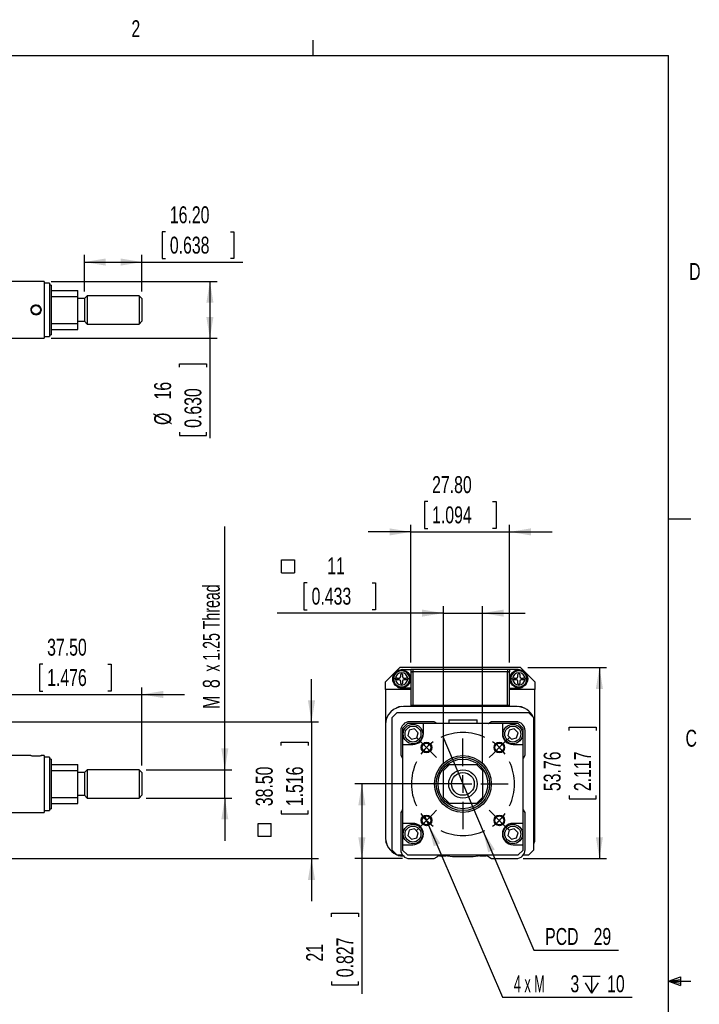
# Model space of a CAD drawing. Extents: x 11 to 4767017334454, y 5 to 5245463847269.
# Tile 6 of 6: x 325 to 420, y 137 to 275. Entities that reach past the tile are written whole.
import ezdxf
from ezdxf.enums import TextEntityAlignment as Align

# ---------------------------------------------------------------- set-up
doc = ezdxf.new("R2010")
doc.units = 0
doc.linetypes.add('CENTERX2', pattern=[20.32, 12.7, -2.54, 2.54, -2.54])
doc.layers.get('0').update_dxf_attribs({"linetype": 'CONTINUOUS'})
doc.dimstyles.new('SLDDIMSTYLE0', dxfattribs={"dimtxt": 2.38125, "dimasz": 3, "dimexe": 0, "dimexo": 0.0625, "dimgap": 0.595313, "dimtad": 1, "dimlfac": 2, "dimrnd": 1e-09, "dimzin": 4, "dimsah": 1, "dimcen": 0.09, "dimazin": 3, "dimtfac": 1, "dimtofl": 0, "dimtmove": 0, "dimatfit": 3})
doc.dimstyles.new('SLDDIMSTYLE1', dxfattribs={"dimtxt": 2.38125, "dimasz": 3, "dimexe": 0, "dimexo": 0.0625, "dimgap": 0.595313, "dimtad": 1, "dimlfac": 2, "dimrnd": 1e-09, "dimzin": 4, "dimsah": 1, "dimcen": 0.09, "dimazin": 3, "dimtfac": 1, "dimtmove": 0, "dimatfit": 3})
doc.dimstyles.new('SLDDIMSTYLE2', dxfattribs={"dimtxt": 2.38125, "dimasz": 3, "dimexe": 0, "dimexo": 0.0625, "dimgap": 0.595313, "dimtad": 1, "dimlfac": 2, "dimrnd": 1e-09, "dimzin": 12, "dimsah": 1, "dimcen": 0.09, "dimazin": 3, "dimtfac": 1, "dimtofl": 0, "dimtmove": 0, "dimatfit": 3})
doc.dimstyles.new('SLDDIMSTYLE3', dxfattribs={"dimtxt": 2.38125, "dimasz": 3, "dimexe": 0, "dimexo": 0.0625, "dimgap": 0.595313, "dimtad": 1, "dimlfac": 2, "dimrnd": 1e-09, "dimzin": 12, "dimsah": 1, "dimcen": 0.09, "dimazin": 3, "dimtfac": 1, "dimtmove": 0, "dimatfit": 3})
doc.dimstyles.new('SLDDIMSTYLE4', dxfattribs={"dimtxt": 2.38125, "dimasz": 3, "dimexe": 0, "dimexo": 0.0625, "dimgap": 0.595313, "dimtad": 1, "dimlfac": 2, "dimrnd": 1e-09, "dimzin": 12, "dimsah": 1, "dimcen": 0.09, "dimazin": 3, "dimtfac": 1, "dimtmove": 0, "dimatfit": 3})
doc.dimstyles.new('SLDDIMSTYLE5', dxfattribs={"dimtxt": 2.38125, "dimasz": 3, "dimexe": 0, "dimexo": 0.0625, "dimgap": 0.595313, "dimtad": 0, "dimtih": 1, "dimtoh": 1, "dimlfac": 2, "dimrnd": 1e-09, "dimzin": 12, "dimblk1": 'NONE', "dimsah": 1, "dimcen": 0, "dimazin": 3, "dimtfac": 1, "dimtmove": 0, "dimatfit": 3})

# ---------------------------------------------------------------- blocks, each defined once
blk = doc.blocks.new('_D_7')
at = {"color": 7, "linetype": 'CONTINUOUS'}
for p, q in [((327.92, 184.65), (327.44, 184.65)), ((327.44, 184.65), (327.44, 180.86)), ((337.04, 184.65), (337.53, 184.65)), ((337.53, 184.65), (337.53, 180.86)), ((323.11, 180.38), (317.11, 180.38)), ((323.11, 177.29), (323.11, 181.38)), ((323.11, 180.38), (341.86, 180.38)), ((327.44, 180.86), (327.92, 180.86)), ((337.53, 180.86), (337.04, 180.86)), ((341.86, 170.39), (341.86, 181.38)), ((341.86, 180.38), (347.86, 180.38))]:
    blk.add_line(p, q, dxfattribs=at)
for points in [[(323.11, 180.38), (320.11, 180.88), (320.11, 179.88)], [(341.86, 180.38), (344.86, 179.88), (344.86, 180.88)]]:
    blk.add_solid(points, dxfattribs=at)
at = {"color": 7, "linetype": 'CONTINUOUS', "width": 0.7}
for s, p in [('37.50', (328.52, 185.13, 10.41)), ('1.476', (328.52, 180.86, 10.41))]:
    blk.add_text(s, height=2.381, dxfattribs=at).set_placement(p, align=Align.BOTTOM_LEFT)
blk = doc.blocks.new('_D_8')
at = {"color": 7, "linetype": 'CONTINUOUS'}
for p, q in [((353.53, 169.79), (353.53, 204.01)), ((342.46, 169.79), (354.53, 169.79)), ((353.53, 165.79), (353.53, 169.79)), ((342.46, 165.79), (354.53, 165.79)), ((353.53, 165.79), (353.53, 159.79))]:
    blk.add_line(p, q, dxfattribs=at)
for points in [[(353.53, 169.79), (354.03, 172.79), (353.03, 172.79)], [(353.53, 165.79), (353.03, 162.79), (354.03, 162.79)]]:
    blk.add_solid(points, dxfattribs=at)
for s, height, width, p in [(' x 1.25 Thread', 2.3813, 0.625, (353.53, 183.04, 10.41)), ('8', 2.38, 0.7, (353.53, 181.28, 10.41)), ('M', 2.38, 0.7, (353.53, 178.36, 10.41))]:
    blk.add_text(s, height=height, rotation=90, dxfattribs=dict(at, width=width)).set_placement(p, align=Align.BOTTOM_LEFT)
blk = doc.blocks.new('SW_SYMBOL_MOD_BOX')
at = {"color": 0, "linetype": 'CONTINUOUS'}
for p, q in [((200, 200), (200, 800)), ((200, 800), (800, 800)), ((800, 800), (800, 200)), ((200, 200), (800, 200))]:
    blk.add_line(p, q, dxfattribs=at)
blk = doc.blocks.new('_D_9')
at = {"color": 7, "linetype": 'CONTINUOUS'}
for p, q in [((365.73, 176.54), (365.73, 182.54)), ((315.36, 176.54), (366.73, 176.54)), ((365.73, 176.54), (365.73, 157.29)), ((361.46, 173.18), (361.46, 173.66)), ((361.46, 173.66), (365.25, 173.66)), ((365.25, 173.66), (365.25, 173.18)), ((361.46, 164.06), (361.46, 163.58)), ((361.46, 163.58), (365.25, 163.58)), ((365.25, 163.58), (365.25, 164.06)), ((315.36, 157.29), (366.73, 157.29)), ((365.73, 157.29), (365.73, 151.29))]:
    blk.add_line(p, q, dxfattribs=at)
for points in [[(365.73, 176.54), (366.23, 179.54), (365.23, 179.54)], [(365.73, 157.29), (365.23, 154.29), (366.23, 154.29)]]:
    blk.add_solid(points, dxfattribs=at)
at = {"color": 7, "linetype": 'CONTINUOUS', "xscale": 0.0030416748, "yscale": 0.0030416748, "zscale": 0.0030416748, "rotation": 90}
blk.add_blockref('SW_SYMBOL_MOD_BOX', (360.65, 159.81), dxfattribs=at)
at = {"color": 7, "linetype": 'CONTINUOUS', "width": 0.7}
for s, p in [('38.50', (360.98, 164.66, 10.41)), ('1.516', (365.25, 164.66, 10.41))]:
    blk.add_text(s, height=2.381, rotation=90, dxfattribs=at).set_placement(p, align=Align.BOTTOM_LEFT)
blk = doc.blocks.new('_D_10')
at = {"color": 7, "linetype": 'CONTINUOUS'}
for p, q in [((345.19, 245.5), (344.71, 245.5)), ((344.71, 245.5), (344.71, 241.71)), ((354.31, 245.5), (354.8, 245.5)), ((354.8, 245.5), (354.8, 241.71)), ((333.76, 237.1), (333.76, 242.23)), ((333.76, 241.23), (341.86, 241.23)), ((341.86, 237.1), (341.86, 242.23)), ((341.86, 241.23), (356.04, 241.23)), ((344.71, 241.71), (345.19, 241.71)), ((354.8, 241.71), (354.31, 241.71))]:
    blk.add_line(p, q, dxfattribs=at)
for points in [[(333.76, 241.23), (336.76, 240.73), (336.76, 241.73)], [(341.86, 241.23), (338.86, 241.73), (338.86, 240.73)]]:
    blk.add_solid(points, dxfattribs=at)
at = {"color": 7, "linetype": 'CONTINUOUS', "width": 0.7}
for s, p in [('16.20', (345.79, 245.98, -25.67)), ('0.638', (345.79, 241.71, -25.67))]:
    blk.add_text(s, height=2.381, dxfattribs=at).set_placement(p, align=Align.BOTTOM_LEFT)
blk = doc.blocks.new('_D_11')
at = {"color": 7, "linetype": 'CONTINUOUS'}
for p, q in [((329.11, 238.5), (352.43, 238.5)), ((351.43, 238.5), (351.43, 230.5)), ((329.11, 230.5), (352.43, 230.5)), ((351.43, 230.5), (351.43, 216.45)), ((347.16, 226.42), (347.16, 226.9)), ((347.16, 226.9), (350.94, 226.9)), ((350.94, 226.9), (350.94, 226.42)), ((347.16, 217.29), (347.16, 216.81)), ((347.16, 216.81), (350.94, 216.81)), ((350.94, 216.81), (350.94, 217.29))]:
    blk.add_line(p, q, dxfattribs=at)
for points in [[(351.43, 238.5), (350.93, 235.5), (351.93, 235.5)], [(351.43, 230.5), (351.93, 233.5), (350.93, 233.5)]]:
    blk.add_solid(points, dxfattribs=at)
at = {"color": 7, "linetype": 'CONTINUOUS', "width": 0.7}
for s, p in [('16', (346.68, 221.89, -25.67)), ('0.630', (350.94, 217.9, -25.67)), ('%%c', (346.68, 218.3, -25.67))]:
    blk.add_text(s, height=2.381, rotation=90, dxfattribs=at).set_placement(p, align=Align.BOTTOM_LEFT)
blk = doc.blocks.new('_D_18')
at = {"color": 7, "linetype": 'CONTINUOUS'}
for p, q in [((396.16, 184.17), (407.25, 184.17)), ((406.25, 184.17), (406.25, 157.29)), ((401.98, 175.29), (401.98, 175.78)), ((401.98, 175.78), (405.77, 175.78)), ((405.77, 175.78), (405.77, 175.29)), ((401.98, 166.17), (401.98, 165.69)), ((401.98, 165.69), (405.77, 165.69)), ((405.77, 165.69), (405.77, 166.17)), ((395.54, 157.29), (407.25, 157.29))]:
    blk.add_line(p, q, dxfattribs=at)
for points in [[(406.25, 184.17), (405.75, 181.17), (406.75, 181.17)], [(406.25, 157.29), (406.75, 160.29), (405.75, 160.29)]]:
    blk.add_solid(points, dxfattribs=at)
at = {"color": 7, "linetype": 'CONTINUOUS', "width": 0.7}
for s, p in [('53.76', (401.5, 166.78, -76.83)), ('2.117', (405.77, 166.78, -76.83))]:
    blk.add_text(s, height=2.381, rotation=90, dxfattribs=at).set_placement(p, align=Align.BOTTOM_LEFT)
blk = doc.blocks.new('_D_19')
at = {"color": 7, "linetype": 'CONTINUOUS'}
for p, q in [((382.09, 207.53), (381.61, 207.53)), ((381.61, 207.53), (381.61, 203.75)), ((391.22, 207.53), (391.7, 207.53)), ((391.7, 207.53), (391.7, 203.75)), ((379.71, 184.88), (379.71, 204.26)), ((381.61, 203.75), (382.09, 203.75)), ((391.7, 203.75), (391.22, 203.75)), ((393.61, 184.88), (393.61, 204.26)), ((379.71, 203.26), (373.71, 203.26)), ((379.71, 203.26), (393.61, 203.26)), ((393.61, 203.26), (399.61, 203.26))]:
    blk.add_line(p, q, dxfattribs=at)
for points in [[(379.71, 203.26), (376.71, 203.76), (376.71, 202.76)], [(393.61, 203.26), (396.61, 202.76), (396.61, 203.76)]]:
    blk.add_solid(points, dxfattribs=at)
at = {"color": 7, "linetype": 'CONTINUOUS', "width": 0.7}
for s, p in [('27.80', (382.7, 208.01, -76.83)), ('1.094', (382.7, 203.75, -76.83))]:
    blk.add_text(s, height=2.381, dxfattribs=at).set_placement(p, align=Align.BOTTOM_LEFT)
blk = doc.blocks.new('_D_20')
at = {"color": 7, "linetype": 'CONTINUOUS'}
for p, q in [((384.19, 174.46), (389.89, 161.12)), ((389.89, 161.12), (397.02, 144.42)), ((397.02, 144.42), (408.95, 144.42))]:
    blk.add_line(p, q, dxfattribs=at)
blk.add_solid([(389.89, 161.12), (390.6, 158.17), (391.52, 158.56)], dxfattribs=at)
at = {"color": 7, "linetype": 'CONTINUOUS', "width": 0.7}
for s, p in [('PCD', (398.61, 144.42, -76.83)), ('29', (405.43, 144.42, -76.83))]:
    blk.add_text(s, height=2.381, dxfattribs=at).set_placement(p, align=Align.BOTTOM_LEFT)
blk = doc.blocks.new('_NONE')
blk = doc.blocks.new('SW_SYMBOL_HOLE_DEPTH')
at = {"color": 0, "linetype": 'CONTINUOUS'}
for p, q in [((0, 875), (800, 875)), ((100, 555), (400, 75)), ((400, 875), (400, 75)), ((700, 555), (400, 75))]:
    blk.add_line(p, q, dxfattribs=at)
blk = doc.blocks.new('_D_21')
at = {"color": 7, "linetype": 'CONTINUOUS'}
for p, q in [((381.61, 163.35), (382.21, 161.98)), ((382.21, 161.98), (392.62, 137.77)), ((392.62, 137.77), (410.85, 137.77))]:
    blk.add_line(p, q, dxfattribs=at)
blk.add_solid([(382.21, 161.98), (382.93, 159.02), (383.85, 159.42)], dxfattribs=at)
at = {"color": 7, "linetype": 'CONTINUOUS', "xscale": 0.0030416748, "yscale": 0.0030416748, "zscale": 0.0030416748}
blk.add_blockref('SW_SYMBOL_HOLE_DEPTH', (403.93, 138.1), dxfattribs=at)
at = {"color": 7, "linetype": 'CONTINUOUS'}
for s, height, width, p in [('4 x M', 2.381, 0.56, (394.21, 137.77, -76.83)), ('3', 2.38, 0.7, (402.17, 137.77, -76.83)), ('10', 2.381, 0.7, (407.33, 137.77, -76.83))]:
    blk.add_text(s, height=height, dxfattribs=dict(at, width=width)).set_placement(p, align=Align.BOTTOM_LEFT)
blk = doc.blocks.new('_D_22')
at = {"color": 7, "linetype": 'CONTINUOUS'}
for p, q in [((365.14, 196.1), (364.66, 196.1)), ((364.66, 196.1), (364.66, 192.31)), ((374.26, 196.1), (374.75, 196.1)), ((374.75, 196.1), (374.75, 192.31)), ((384.29, 170.69), (384.29, 192.83)), ((389.79, 170.69), (389.79, 192.83)), ((384.29, 191.83), (360.89, 191.83)), ((364.66, 192.31), (365.14, 192.31)), ((374.75, 192.31), (374.26, 192.31)), ((384.29, 191.83), (389.79, 191.83)), ((389.79, 191.83), (395.79, 191.83))]:
    blk.add_line(p, q, dxfattribs=at)
for points in [[(384.29, 191.83), (381.29, 192.33), (381.29, 191.33)], [(389.79, 191.83), (392.79, 191.33), (392.79, 192.33)]]:
    blk.add_solid(points, dxfattribs=at)
at = {"color": 7, "linetype": 'CONTINUOUS', "xscale": 0.0030416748, "yscale": 0.0030416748, "zscale": 0.0030416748}
blk.add_blockref('SW_SYMBOL_MOD_BOX', (360.89, 196.91), dxfattribs=at)
at = {"color": 7, "linetype": 'CONTINUOUS', "width": 0.7}
for s, p in [('11', (367.94, 196.58, -76.83)), ('0.433', (365.74, 192.31, -76.83))]:
    blk.add_text(s, height=2.381, dxfattribs=at).set_placement(p, align=Align.BOTTOM_LEFT)
blk = doc.blocks.new('_D_23')
at = {"color": 7, "linetype": 'CONTINUOUS'}
for p, q in [((386.04, 167.79), (371.82, 167.79)), ((372.82, 167.79), (372.82, 157.29)), ((378.54, 157.29), (371.82, 157.29)), ((372.82, 157.29), (372.82, 138.27)), ((368.55, 149.11), (368.55, 149.6)), ((368.55, 149.6), (372.33, 149.6)), ((372.33, 149.6), (372.33, 149.11)), ((368.55, 139.99), (368.55, 139.51)), ((372.33, 139.51), (372.33, 139.99)), ((368.55, 139.51), (372.33, 139.51))]:
    blk.add_line(p, q, dxfattribs=at)
for points in [[(372.82, 167.79), (372.32, 164.79), (373.32, 164.79)], [(372.82, 157.29), (373.32, 160.29), (372.32, 160.29)]]:
    blk.add_solid(points, dxfattribs=at)
at = {"color": 7, "linetype": 'CONTINUOUS', "width": 0.7}
for s, p in [('0.827', (372.33, 140.59, -76.83)), ('21', (368.07, 142.79, -76.83))]:
    blk.add_text(s, height=2.381, rotation=90, dxfattribs=at).set_placement(p, align=Align.BOTTOM_LEFT)
blk = doc.blocks.new('SW_CENTERMARKSYMBOL_0')
at = {"color": 0, "linetype": 'CONTINUOUS'}
for p, q in [((-0.88, 0.88), (-1.41, 1.41)), ((11.14, 0.88), (11.67, 1.41)), ((0, 0), (-0.88, 0.88)), ((0, 0), (0.88, -0.88)), ((5.13, -2.63), (5.13, 1.25)), ((10.25, 0), (9.37, -0.88)), ((10.25, 0), (11.14, 0.88)), ((0.88, -0.88), (1.41, -1.41)), ((9.37, -0.88), (8.84, -1.41)), ((5.13, -5.13), (5.13, -3.88)), ((2.63, -5.13), (-1.25, -5.13)), ((5.13, -5.13), (3.88, -5.13)), ((5.13, -5.13), (5.13, -6.38)), ((5.13, -5.13), (6.38, -5.13)), ((7.63, -5.13), (11.5, -5.13)), ((5.13, -7.63), (5.13, -11.5)), ((0, -10.25), (0.88, -9.37)), ((0.88, -9.37), (1.41, -8.84)), ((9.37, -9.37), (8.84, -8.84)), ((10.25, -10.25), (9.37, -9.37)), ((0, -10.25), (-0.88, -11.14)), ((10.25, -10.25), (11.14, -11.14)), ((-0.88, -11.14), (-1.41, -11.67)), ((11.14, -11.14), (11.67, -11.67))]:
    blk.add_line(p, q, dxfattribs=at)
at = {"color": 0, "linetype": 'CENTERX2'}
for start, end in [(64.7572, 115.2428), (154.7572, 205.2428), (334.7572, 25.2428), (244.7572, 295.2428)]:
    blk.add_arc((5.13, -5.13), 7.25, start, end, dxfattribs=at)
at = {"color": 0, "linetype": 'CONTINUOUS'}
for start, end in [(135, 144.8786), (125.1214, 135), (45, 54.8786), (35.1214, 45), (215.1214, 225), (315, 324.8786), (225, 234.8786), (305.1214, 315)]:
    blk.add_arc((5.13, -5.13), 7.25, start, end, dxfattribs=at)

msp = doc.modelspace()

# ---------------------------------------------------------------- linework, layer by layer
at = {"color": 7, "linetype": 'CONTINUOUS'}
for p, q in [((365.9442, 270.3087), (365.9442, 272.4626)), ((15.9068, 270.3087), (415.9568, 270.3087)), ((415.9568, 9.9587), (415.9568, 270.3087)), ((328.106, 238.5), (323.106, 238.5)), ((328.106, 238.5), (328.106, 230.5)), ((328.856, 238.25), (328.106, 238.25)), ((328.856, 238.25), (328.856, 230.75)), ((329.106, 238), (328.856, 238)), ((329.106, 238), (329.106, 231)), ((329.106, 237.25), (332.856, 237.25)), ((332.856, 236.4), (332.856, 237.25)), ((329.106, 236.4), (332.856, 236.4)), ((332.856, 232.6), (332.856, 236.4)), ((333.756, 236.1), (332.856, 236.1)), ((334.156, 236.5), (333.756, 236.1)), ((333.756, 236.1), (333.756, 232.9)), ((341.456, 236.5), (334.156, 236.5)), ((334.156, 236.5), (334.156, 232.5)), ((341.856, 236.1), (341.456, 236.5)), ((341.456, 236.5), (341.456, 232.5)), ((341.856, 236.1), (341.856, 232.9)), ((332.856, 232.9), (333.756, 232.9)), ((333.756, 232.9), (334.156, 232.5)), ((341.456, 232.5), (341.856, 232.9)), ((329.106, 232.6), (332.856, 232.6)), ((329.106, 231.75), (332.856, 231.75)), ((332.856, 231.75), (332.856, 232.6)), ((334.156, 232.5), (341.456, 232.5)), ((323.106, 230.5), (328.106, 230.5)), ((328.106, 230.75), (328.856, 230.75)), ((328.856, 231), (329.106, 231)), ((415.9568, 205.1124), (419.1318, 205.1124)), ((378.1561, 184.1742), (376.1561, 182.1742)), ((395.1561, 184.1742), (378.1561, 184.1742)), ((378.2811, 182.8992), (378.2811, 183.1992)), ((378.5061, 183.8742), (379.7061, 183.8742)), ((378.5311, 183.2032), (378.5311, 182.8992)), ((379.7061, 183.8792), (379.7061, 183.5792)), ((380.0111, 183.8792), (379.7061, 183.8792)), ((380.0111, 183.5792), (379.7061, 183.5792)), ((379.7061, 183.5792), (379.7061, 183.5742)), ((379.7061, 183.5742), (379.7061, 178.8242)), ((379.7061, 183.5742), (380.0061, 183.5742)), ((380.0061, 183.5792), (380.0061, 183.5742)), ((380.0061, 183.5742), (380.0061, 178.8242)), ((380.0061, 183.5742), (380.0111, 183.5742)), ((393.3011, 183.8792), (380.0111, 183.8792)), ((380.0111, 183.8792), (380.0111, 183.5792)), ((380.0111, 183.5742), (380.0111, 183.5792)), ((393.3011, 183.5792), (380.0111, 183.5792)), ((393.3011, 183.8792), (393.3011, 183.5792)), ((393.6061, 183.8792), (393.3011, 183.8792)), ((393.3011, 183.5742), (393.3011, 183.5792)), ((393.6061, 183.5792), (393.3011, 183.5792)), ((393.3011, 183.5742), (393.3061, 183.5742)), ((393.3061, 183.5742), (393.3061, 183.5792)), ((393.3061, 178.8242), (393.3061, 183.5742)), ((393.3061, 183.5742), (393.6061, 183.5742)), ((393.6061, 183.8792), (393.6061, 183.5792)), ((394.8061, 183.8742), (393.6061, 183.8742)), ((393.6061, 183.5792), (393.6061, 183.5742)), ((393.6061, 178.8242), (393.6061, 183.5742)), ((394.7811, 182.8992), (394.7811, 183.1992)), ((395.0311, 183.2032), (395.0311, 182.8992)), ((397.1561, 182.1742), (395.1561, 184.1742)), ((376.1561, 181.0742), (376.1561, 182.1742)), ((377.2761, 182.5742), (377.1811, 182.5742)), ((377.2861, 182.4242), (377.1904, 182.4242)), ((377.5311, 182.5742), (377.2811, 182.5742)), ((377.7811, 182.6992), (378.0811, 182.6992)), ((378.0811, 182.4492), (377.7811, 182.4492)), ((378.2811, 181.9492), (378.2811, 182.2492)), ((378.5311, 182.2492), (378.5311, 181.9492)), ((378.7311, 182.6992), (379.0311, 182.6992)), ((379.0311, 182.4492), (378.7311, 182.4492)), ((379.5311, 182.5742), (379.2811, 182.5742)), ((393.7761, 182.5742), (393.6811, 182.5742)), ((393.7861, 182.4242), (393.6904, 182.4242)), ((394.0311, 182.5742), (393.7811, 182.5742)), ((394.2811, 182.6992), (394.5811, 182.6992)), ((394.5811, 182.4492), (394.2811, 182.4492)), ((394.7811, 181.9492), (394.7811, 182.2492)), ((395.0311, 182.2492), (395.0311, 181.9492)), ((395.2311, 182.6992), (395.5311, 182.6992)), ((395.5311, 182.4492), (395.2311, 182.4492)), ((396.0311, 182.5742), (395.7811, 182.5742)), ((397.1561, 182.1742), (397.1561, 181.0742)), ((376.1561, 181.0742), (376.1561, 176.4107)), ((379.7061, 181.0742), (376.1561, 181.0742)), ((379.7061, 181.2742), (378.5061, 181.2742)), ((393.6061, 181.2742), (394.8061, 181.2742)), ((397.1561, 181.0742), (393.6061, 181.0742)), ((397.1561, 176.4107), (397.1561, 181.0742)), ((380.0061, 178.8242), (379.7061, 178.8242)), ((393.3061, 178.8242), (380.0061, 178.8242)), ((380.1561, 178.6742), (380.1561, 178.8242)), ((393.1561, 178.8242), (393.1561, 178.6742)), ((393.6061, 178.8242), (393.3061, 178.8242)), ((377.7429, 177.7925), (377.0379, 177.0875)), ((396.3329, 177.7925), (377.7429, 177.7925)), ((394.6561, 178.6742), (378.6561, 178.6742)), ((397.0379, 177.0875), (396.3329, 177.7925)), ((376.1561, 176.1742), (376.1561, 160.1742)), ((377.0379, 177.0875), (377.0379, 158.4975)), ((378.5379, 175.5925), (379.2379, 176.2925)), ((381.4879, 176.2925), (379.2379, 176.2925)), ((383.0004, 176.5425), (379.5379, 176.5425)), ((381.4879, 174.8425), (381.4879, 176.2925)), ((392.5879, 176.2925), (381.4879, 176.2925)), ((383.4013, 176.3099), (383.0004, 176.5425)), ((385.0379, 176.7925), (385.0379, 176.2925)), ((385.0379, 176.7925), (389.0379, 176.7925)), ((389.0379, 176.2925), (389.0379, 176.7925)), ((391.0754, 176.5425), (390.6744, 176.3099)), ((394.5379, 176.5425), (391.0754, 176.5425)), ((392.5879, 176.2925), (392.5879, 174.8425)), ((394.8379, 176.2925), (392.5879, 176.2925)), ((394.8379, 176.2925), (395.5379, 175.5925)), ((397.0379, 158.4975), (397.0379, 177.0875)), ((397.1561, 160.1742), (397.1561, 176.1742)), ((378.2879, 175.2925), (378.2879, 171.83)), ((378.5379, 175.5925), (378.5379, 173.3425)), ((379.4879, 175.343), (379.2936, 174.618)), ((379.2936, 174.618), (379.8243, 174.0873)), ((380.2128, 175.5373), (379.4879, 175.343)), ((380.7436, 175.0065), (380.2128, 175.5373)), ((380.5493, 174.2816), (380.7436, 175.0065)), ((393.5379, 175.343), (393.3436, 174.618)), ((393.3436, 174.618), (393.8743, 174.0873)), ((394.2628, 175.5373), (393.5379, 175.343)), ((394.7936, 175.0065), (394.2628, 175.5373)), ((394.5993, 174.2816), (394.7936, 175.0065)), ((395.5379, 173.3425), (395.5379, 175.5925)), ((395.7879, 171.83), (395.7879, 175.2925)), ((378.5379, 173.3425), (379.9879, 173.3425)), ((378.5379, 173.3425), (378.5379, 162.2425)), ((379.8243, 174.0873), (380.5493, 174.2816)), ((393.8743, 174.0873), (394.5993, 174.2816)), ((394.0879, 173.3425), (395.5379, 173.3425)), ((395.5379, 162.2425), (395.5379, 173.3425)), ((378.2879, 171.83), (378.5204, 171.429)), ((395.5553, 171.429), (395.7879, 171.83)), ((326.2132, 171.7925), (323.106, 171.7925)), ((328.106, 171.7925), (327.7027, 171.7925)), ((328.106, 171.7925), (328.106, 167.7925)), ((328.856, 171.5425), (328.106, 171.5425)), ((328.856, 171.5425), (328.856, 167.7925)), ((329.106, 171.2925), (328.856, 171.2925)), ((329.106, 171.2925), (329.106, 167.7925)), ((329.106, 170.5425), (332.856, 170.5425)), ((332.856, 169.6925), (332.856, 170.5425)), ((384.2879, 169.6925), (385.1379, 170.5425)), ((385.1379, 170.5425), (388.9379, 170.5425)), ((388.9379, 170.5425), (389.7879, 169.6925)), ((329.106, 169.6925), (332.856, 169.6925)), ((332.856, 165.8925), (332.856, 169.6925)), ((333.756, 169.3925), (332.856, 169.3925)), ((334.156, 169.7925), (333.756, 169.3925)), ((333.756, 169.3925), (333.756, 167.7925)), ((341.456, 169.7925), (334.156, 169.7925)), ((334.156, 169.7925), (334.156, 167.7925)), ((341.856, 169.3925), (341.456, 169.7925)), ((341.456, 169.7925), (341.456, 167.7925)), ((341.856, 169.3925), (341.856, 167.7925)), ((384.2879, 165.8925), (384.2879, 169.6925)), ((389.7879, 169.6925), (389.7879, 165.8925)), ((328.106, 167.7925), (328.106, 163.7925)), ((328.856, 167.7925), (328.856, 164.0425)), ((329.106, 167.7925), (329.106, 164.2925)), ((333.756, 167.7925), (333.756, 166.1925)), ((334.156, 167.7925), (334.156, 165.7925)), ((341.456, 167.7925), (341.456, 165.7925)), ((341.856, 167.7925), (341.856, 166.1925)), ((329.106, 165.8925), (332.856, 165.8925)), ((329.106, 165.0425), (332.856, 165.0425)), ((332.856, 166.1925), (333.756, 166.1925)), ((332.856, 165.0425), (332.856, 165.8925)), ((333.756, 166.1925), (334.156, 165.7925)), ((334.156, 165.7925), (341.456, 165.7925)), ((341.456, 165.7925), (341.856, 166.1925)), ((385.1379, 165.0425), (384.2879, 165.8925)), ((388.9379, 165.0425), (385.1379, 165.0425)), ((389.7879, 165.8925), (388.9379, 165.0425)), ((323.106, 163.7925), (328.106, 163.7925)), ((328.106, 164.0425), (328.856, 164.0425)), ((328.856, 164.2925), (329.106, 164.2925)), ((378.5204, 164.1559), (378.2879, 163.755)), ((378.2879, 163.755), (378.2879, 158.5425)), ((395.7879, 163.755), (395.5553, 164.1559)), ((395.7879, 158.5425), (395.7879, 163.755)), ((379.9879, 162.2425), (378.5379, 162.2425)), ((378.5379, 162.2425), (378.5379, 159.2425)), ((395.5379, 162.2425), (394.0879, 162.2425)), ((395.5379, 159.2425), (395.5379, 162.2425)), ((379.4879, 161.268), (379.2936, 160.543)), ((380.2128, 161.4623), (379.4879, 161.268)), ((380.7436, 160.9315), (380.2128, 161.4623)), ((380.5493, 160.2066), (380.7436, 160.9315)), ((393.5379, 161.268), (393.3436, 160.543)), ((394.2628, 161.4623), (393.5379, 161.268)), ((394.7936, 160.9315), (394.2628, 161.4623)), ((394.5993, 160.2066), (394.7936, 160.9315)), ((376.1849, 159.6454), (376.1561, 159.6742)), ((379.2936, 160.543), (379.8243, 160.0123)), ((379.8243, 160.0123), (380.5493, 160.2066)), ((393.3436, 160.543), (393.8743, 160.0123)), ((393.8743, 160.0123), (394.5993, 160.2066)), ((397.1561, 159.6742), (397.1274, 159.6454)), ((377.0379, 158.4975), (377.7429, 157.7925)), ((378.5379, 159.2425), (379.9879, 159.2425)), ((378.5379, 159.2425), (378.5379, 158.4925)), ((378.5379, 158.4925), (379.2379, 157.7925)), ((394.0879, 159.2425), (395.5379, 159.2425)), ((394.8379, 157.7925), (395.5379, 158.4925)), ((395.5379, 158.4925), (395.5379, 159.2425)), ((396.3329, 157.7925), (397.0379, 158.4975)), ((377.7429, 157.7925), (378.5379, 157.7925)), ((378.1561, 157.6742), (378.1274, 157.7029)), ((379.2379, 157.7925), (394.8379, 157.7925)), ((379.5379, 157.2925), (383.0004, 157.2925)), ((383.0004, 157.2925), (383.4013, 157.525)), ((383.7577, 157.6742), (384.657, 157.6742)), ((389.4188, 157.6742), (390.318, 157.6742)), ((390.6744, 157.525), (391.0754, 157.2925)), ((391.0754, 157.2925), (394.5379, 157.2925)), ((395.5379, 157.7925), (396.3329, 157.7925)), ((415.9568, 140.0249), (417.6632, 140.6348)), ((415.9568, 140.0249), (417.6632, 140.2545)), ((415.9568, 140.0249), (419.1318, 140.0249)), ((415.9568, 140.0249), (417.6632, 139.4514)), ((415.9568, 140.0249), (417.6632, 139.7631)), ((417.6632, 140.6348), (417.6632, 139.4514))]:
    msp.add_line(p, q, dxfattribs=at)
at = {"color": 7, "linetype": 'CONTINUOUS', "flags": 128}
for points in [[(327.4665, 235.005), (327.2877, 235.1186), (327.042, 235.1855), (326.7773, 235.1701), (326.5303, 235.0676), (326.338, 234.8903), (326.2293, 234.6702), (326.2082, 234.4474), (326.2601, 234.2433), (326.3754, 234.064), (326.5519, 233.9192), (326.7827, 233.8288), (327.0447, 233.8148), (327.302, 233.8881), (327.5169, 234.0425), (327.656, 234.2527), (327.7057, 234.4783), (327.677, 234.6897), (327.5829, 234.8782), (327.4665, 235.005)], [(394.9883, 177.7925), (394.7206, 177.8044), (394.5874, 177.7925)], [(326.2132, 171.7913), (326.2082, 171.7921), (326.2601, 171.7842), (326.3754, 171.7686), (326.5519, 171.7501), (326.7827, 171.7357), (327.0447, 171.7333), (327.302, 171.7454), (327.5169, 171.7662), (327.656, 171.7848), (327.7057, 171.7924), (327.7027, 171.7919)]]:
    msp.add_lwpolyline(points, dxfattribs=at)
at = {"color": 7, "linetype": 'CONTINUOUS'}
for centre, radius in [((326.956, 234.5), 0.6147), ((378.4061, 182.5742), 1.25), ((394.9061, 182.5742), 1.25), ((380.0129, 174.8175), 1.375), ((394.0629, 174.8175), 1.375), ((380.0129, 174.8175), 1.125), ((394.0629, 174.8175), 1.125), ((381.9113, 172.919), 0.75), ((381.9113, 172.919), 0.6148), ((392.1644, 172.919), 0.75), ((392.1644, 172.919), 0.6147), ((387.0379, 167.7925), 4), ((387.0379, 167.7925), 3.75), ((387.0379, 167.7925), 3.5), ((387.0379, 167.7925), 2), ((387.0379, 167.7925), 1.6), ((380.0129, 160.7425), 1.375), ((381.9113, 162.6659), 0.75), ((381.9113, 162.6659), 0.6148), ((392.1644, 162.6659), 0.75), ((392.1644, 162.6659), 0.6147), ((394.0629, 160.7425), 1.375), ((380.0129, 160.7425), 1.125), ((394.0629, 160.7425), 1.125)]:
    msp.add_circle(centre, radius, dxfattribs=at)
for centre, radius, start, end in [((378.4061, 182.5742), 1.225, 187.033461, 180), ((378.4061, 182.5742), 1.125, 360, 180), ((378.4061, 182.5742), 0.875, 0.00003, 179.99997), ((378.5061, 182.5742), 1.3, 90, 121.927527), ((378.0811, 182.8992), 0.2, 270, 0), ((378.4062, 183.1992), 0.125, 1.8407, 180), ((378.7311, 182.8992), 0.2, 180, 270), ((394.9061, 182.5742), 1.225, 187.033461, 180), ((394.9061, 182.5742), 1.125, 360, 180), ((394.9061, 182.5742), 0.875, 0.00003, 179.99997), ((394.5811, 182.8992), 0.2, 270, 0), ((394.9062, 183.1992), 0.125, 1.8407, 180), ((394.8061, 182.5742), 1.3, 58.072473, 90), ((395.2311, 182.8992), 0.2, 180, 270), ((378.4061, 182.5742), 1.13, 180, 187.62815), ((378.4061, 182.5742), 1.125, 180, 360), ((378.4061, 182.5742), 0.875, 180.00003, 359.99997), ((377.7811, 182.5742), 0.125, 90, 270), ((378.0811, 182.2492), 0.2, 0, 90), ((378.4061, 181.9492), 0.125, 180, 0), ((378.7311, 182.2492), 0.2, 90, 180), ((379.0311, 182.5742), 0.125, 270, 90), ((394.9061, 182.5742), 1.13, 180, 187.62815), ((394.9061, 182.5742), 1.125, 180, 360), ((394.9061, 182.5742), 0.875, 180.00003, 359.99997), ((394.2811, 182.5742), 0.125, 90, 270), ((394.5811, 182.2492), 0.2, 0, 90), ((394.9061, 181.9492), 0.125, 180, 0), ((395.2311, 182.2492), 0.2, 90, 180), ((395.5311, 182.5742), 0.125, 270, 90), ((378.5061, 182.5742), 1.3, 238.072473, 270), ((394.8061, 182.5742), 1.3, 270, 301.927527), ((378.6561, 176.1742), 2.5, 90, 180), ((378.4196, 177.1742), 1.5, 90, 120.558152), ((394.6561, 176.1742), 2.5, 23.55625, 90), ((394.8926, 177.1742), 1.5, 59.441848, 90), ((377.6561, 176.4107), 1.5, 149.441848, 180), ((379.5379, 175.2925), 1.25, 90, 180), ((384.1539, 177.6075), 1.5, 239.886267, 241.242843), ((389.9218, 177.6075), 1.5, 298.757157, 300.113733), ((394.5379, 175.2925), 1.25, 0, 90), ((395.6561, 176.4107), 1.5, 0, 22.90492), ((394.6561, 176.1742), 2.5, 0, 17.6944), ((379.9879, 174.8425), 1.5, 270, 0), ((394.0879, 174.8425), 1.5, 180, 270), ((377.2229, 170.6764), 1.5, 28.757157, 30.113733), ((396.8529, 170.6764), 1.5, 149.886267, 151.242843), ((377.2229, 164.9085), 1.5, 329.886267, 331.242843), ((396.8529, 164.9085), 1.5, 208.757157, 210.113733), ((379.9879, 160.7425), 1.5, 270, 90), ((394.0879, 160.7425), 1.5, 90, 270), ((378.6561, 160.1742), 2.5, 180, 246.44375), ((377.6561, 159.9377), 1.5, 180, 210.558152), ((378.5244, 160.0425), 1.5, 172.319762, 187.680238), ((394.6561, 160.1742), 2.5, 342.3056, 0), ((395.6561, 159.9377), 1.5, 337.09508, 0), ((379.5379, 158.5425), 1.25, 180, 270), ((394.5379, 158.5425), 1.25, 270, 360), ((378.4196, 159.1742), 1.5, 247.09508, 270), ((378.6561, 160.1742), 2.5, 252.3056, 270), ((384.1539, 156.2275), 1.5, 90, 120.113733), ((387.0379, 182.5606), 25, 263.375656, 276.624344), ((389.9218, 156.2275), 1.5, 59.886267, 90)]:
    msp.add_arc(centre, radius, start, end, dxfattribs=at)

# ---------------------------------------------------------------- block references
msp.add_blockref('SW_CENTERMARKSYMBOL_0', (381.9113, 172.919), dxfattribs=at)

# ---------------------------------------------------------------- texts
at = {"color": 7, "linetype": 'CONTINUOUS', "width": 0.7}
for s, p in [('2', (340.3853, 272.1699)), ('D', (418.8794, 238.0018)), ('C', (418.368, 172.3194))]:
    msp.add_text(s, height=2.3813, dxfattribs=at).set_placement(p, align=Align.BOTTOM_LEFT)

# ---------------------------------------------------------------- dimensions: what is measured, and where the dimension line sits
at = {"color": 7, "linetype": 'CONTINUOUS'}
for base, p1, p2, dimstyle, picture, middle in [((341.856, 241.2309), (333.756, 236.1), (341.856, 236.1), 'SLDDIMSTYLE0', '_D_10', (349.752, 241.2309)), ((393.6061, 203.2632), (379.7061, 183.8792), (393.6061, 183.8792), 'SLDDIMSTYLE1', '_D_19', (386.6561, 203.2632)), ((341.856, 180.3787), (323.106, 176.2925), (341.856, 169.3925), 'SLDDIMSTYLE1', '_D_7', (332.481, 180.3787))]:
    dim = msp.add_linear_dim(base=base, p1=p1, p2=p2, dimstyle=dimstyle, dxfattribs=at)
    dim.commit()
    dim.dimension.update_dxf_attribs({"geometry": picture, "text_midpoint": middle, "dimtype": 160})
for base, p1, p2, text, dimstyle, picture, middle in [((351.4258, 230.5), (328.106, 238.5), (328.106, 230.5), '%%c<>', 'SLDDIMSTYLE2', '_D_11', (351.4258, 221.8544)), ((353.533, 169.7925), (341.456, 165.7925), (341.456, 169.7925), 'M<> x 1.25 Thread', 'SLDDIMSTYLE4', '_D_8', (353.533, 191.1833)), ((365.7313, 157.2925), (314.356, 176.5425), (314.356, 157.2925), '{\\fGDT;o}<>', 'SLDDIMSTYLE1', '_D_9', (365.7313, 166.9175))]:
    dim = msp.add_linear_dim(base=base, p1=p1, p2=p2, angle=90, text=text, dimstyle=dimstyle, dxfattribs=at)
    dim.commit()
    dim.dimension.update_dxf_attribs({"geometry": picture, "text_midpoint": middle, "dimtype": 160})
dim = msp.add_linear_dim(base=(389.7879, 191.8318), p1=(384.2879, 169.6925), p2=(389.7879, 169.6925), text='{\\fGDT;o}<>', dimstyle='SLDDIMSTYLE3', dxfattribs=at)
dim.commit()
dim.dimension.update_dxf_attribs({"geometry": '_D_22', "text_midpoint": (368.0001, 191.8318), "dimtype": 160})
for base, p1, p2, picture, middle in [((406.2499, 157.2925), (395.1561, 184.1742), (394.5379, 157.2925), '_D_18', (406.2499, 170.7333)), ((372.8165, 157.2925), (387.0379, 167.7925), (379.5379, 157.2925), '_D_23', (372.8165, 144.5512))]:
    dim = msp.add_linear_dim(base=base, p1=p1, p2=p2, angle=90, dimstyle='SLDDIMSTYLE2', dxfattribs=at)
    dim.commit()
    dim.dimension.update_dxf_attribs({"geometry": picture, "text_midpoint": middle, "dimtype": 160})
for p1, p2, text, picture, middle in [((384.1905, 174.4599), (389.8852, 161.125), 'PCD<>', '_D_20', (403.7785, 146.3085)), ((381.6149, 163.3549), (382.2077, 161.977), '4 x M<>{\\fGDT;x}10', '_D_21', (402.5304, 139.711))]:
    dim = msp.add_diameter_dim_2p(p1=p1, p2=p2, text=text, dimstyle='SLDDIMSTYLE5', override={"dimpost": '<>'}, dxfattribs=at)
    dim.commit()
    dim.dimension.update_dxf_attribs({"geometry": picture, "text_midpoint": middle, "dimtype": 163})

doc.saveas('drawing.dxf')
